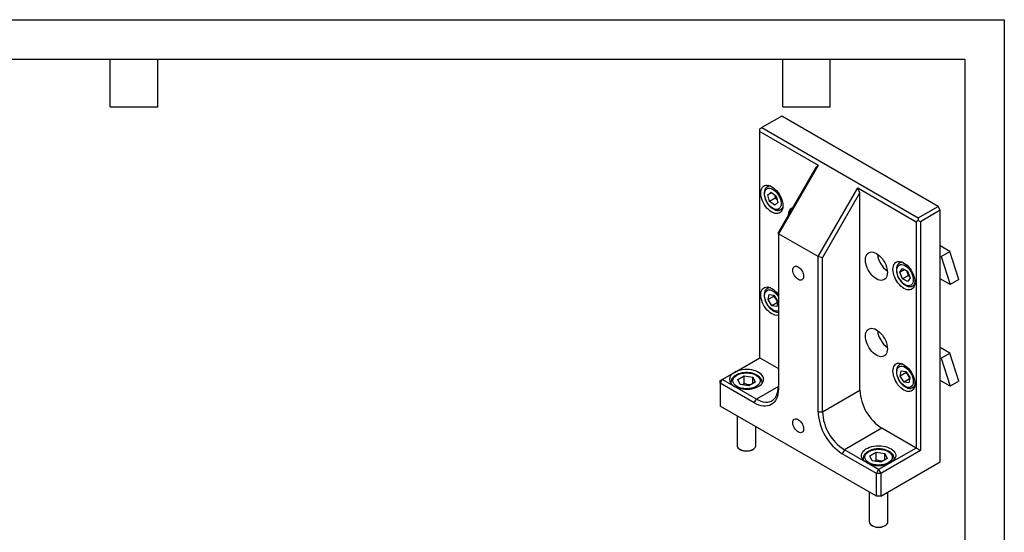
# Model space of a CAD drawing. Header units: millimetres. Extents: x 0 to 559, y 0 to 432.
# Tile 3 of 3: x 243 to 559, y 267 to 432. Entities that reach past the tile are written whole.
import ezdxf

# ---------------------------------------------------------------- set-up
doc = ezdxf.new("R2010")
doc.units = ezdxf.units.MM
doc.header["$LTSCALE"] = 2
doc.linetypes.add('SLD-Solid', pattern=[0])
doc.layers.add('TEXT', color=140, linetype='SLD-Solid', lineweight=25)

msp = doc.modelspace()

# ---------------------------------------------------------------- linework, layer by layer
at = {"color": 7, "linetype": 'SLD-Solid'}
for p, q in [((0.005, 431.805), (558.805, 431.805)), ((558.805, 431.805), (558.805, 0.005))]:
    msp.add_line(p, q, dxfattribs=at)
for p, q in [((487.343, 400.831), (480.979, 397.157)), ((537.548, 371.848), (487.343, 400.831)), ((480.272, 396.748), (480.979, 397.157)), ((480.272, 395.932), (480.272, 396.748)), ((480.272, 395.932), (499.01, 385.115)), ((480.272, 323.26), (480.272, 395.932)), ((480.979, 397.157), (531.184, 368.174)), ((499.01, 385.115), (486.282, 363.069)), ((498.303, 384.368), (486.282, 363.547)), ((498.303, 384.368), (499.01, 385.115)), ((483.353, 378.531), (482.743, 378.179)), ((482.904, 375.535), (483.943, 376.39)), ((484.132, 376.244), (482.904, 375.535)), ((483.943, 376.39), (485.554, 375.149)), ((499.01, 355.721), (511.738, 377.767)), ((500.425, 355.383), (512.445, 376.204)), ((511.738, 377.767), (530.477, 366.949)), ((512.445, 376.204), (511.738, 377.767)), ((512.445, 312.852), (512.445, 376.204)), ((483.476, 373.439), (482.904, 375.535)), ((485.243, 374.459), (483.476, 373.439)), ((485.086, 372.198), (483.476, 373.439)), ((486.125, 373.053), (485.086, 372.198)), ((485.105, 375.495), (485.243, 374.459)), ((485.554, 375.149), (486.125, 373.053)), ((486.993, 370.817), (487.603, 371.169)), ((531.184, 368.174), (537.548, 371.848)), ((538.255, 370.623), (531.891, 366.949)), ((538.255, 370.623), (537.548, 371.848)), ((538.255, 289.786), (538.255, 370.623)), ((531.184, 367.358), (530.477, 366.949)), ((530.477, 366.949), (530.477, 294.277)), ((531.184, 368.174), (531.184, 367.358)), ((531.891, 366.949), (531.184, 367.358)), ((531.891, 366.949), (531.891, 293.461)), ((486.282, 363.069), (486.282, 363.547)), ((499.01, 355.721), (486.282, 363.069)), ((486.282, 363.069), (486.282, 313.26)), ((541.367, 357.394), (538.255, 359.191)), ((538.539, 355.761), (541.367, 357.394)), ((544.201, 348.41), (541.367, 357.394)), ((499.01, 305.913), (499.01, 355.721)), ((500.425, 355.383), (499.01, 355.721)), ((500.425, 305.913), (500.425, 355.383)), ((525.78, 354.039), (525.17, 353.687)), ((538.255, 355.925), (538.539, 355.761)), ((538.539, 355.761), (541.372, 346.777)), ((525.17, 353.687), (525.2, 353.704)), ((525.309, 350.691), (526.085, 351.902)), ((526.765, 351.531), (525.309, 350.691)), ((526.085, 351.902), (527.717, 351.013)), ((527.717, 351.013), (528.573, 348.913)), ((526.165, 348.591), (525.309, 350.691)), ((527.933, 349.611), (526.165, 348.591)), ((527.797, 347.702), (526.165, 348.591)), ((528.573, 348.913), (527.797, 347.702)), ((527.933, 349.611), (528.345, 349.473)), ((541.372, 346.777), (538.255, 348.577)), ((544.201, 348.41), (541.372, 346.777)), ((483.353, 345.869), (482.743, 345.517)), ((482.743, 345.517), (482.774, 345.535)), ((529.419, 346.325), (530.029, 346.677)), ((482.971, 341.907), (483.281, 343.58)), ((484.739, 342.928), (482.971, 341.907)), ((484.205, 339.96), (482.971, 341.907)), ((483.281, 343.58), (484.824, 343.305)), ((484.847, 343.269), (484.739, 342.928)), ((484.824, 343.305), (486.058, 341.357)), ((485.973, 340.98), (484.205, 339.96)), ((485.748, 339.685), (484.205, 339.96)), ((486.058, 341.357), (485.748, 339.685)), ((541.359, 324.749), (538.255, 326.532)), ((472.14, 318.566), (480.272, 323.26)), ((480.272, 323.26), (486.282, 319.79)), ((538.255, 323.274), (538.53, 323.116)), ((538.53, 323.116), (541.359, 324.749)), ((538.53, 323.116), (541.38, 314.13)), ((544.209, 315.763), (541.359, 324.749)), ((525.78, 321.377), (525.17, 321.025)), ((468.251, 316.32), (467.544, 315.096)), ((467.544, 315.912), (468.251, 316.32)), ((468.251, 316.32), (472.14, 318.566)), ((472.14, 314.075), (468.251, 316.32)), ((473.241, 316.262), (475.282, 317.44)), ((473.988, 314.652), (473.241, 316.262)), ((475.282, 317.44), (478.071, 317.009)), ((475.282, 314.991), (475.282, 317.44)), ((478.071, 317.009), (478.818, 315.399)), ((478.071, 314.968), (478.071, 317.009)), ((525.408, 317.376), (525.688, 319.072)), ((527.176, 318.396), (525.408, 317.376)), ((526.661, 315.444), (525.408, 317.376)), ((525.688, 319.072), (527.221, 318.837)), ((528.399, 316.447), (526.661, 315.444)), ((527.279, 318.746), (527.176, 318.396)), ((527.221, 318.837), (528.474, 316.904)), ((528.474, 316.904), (528.195, 315.208)), ((467.544, 315.096), (467.544, 315.912)), ((467.544, 315.096), (467.544, 307.747)), ((478.504, 308.768), (467.544, 315.096)), ((471.029, 315.341), (471.029, 314.998)), ((479.211, 309.993), (472.14, 314.075)), ((476.776, 314.221), (473.988, 314.652)), ((478.818, 315.399), (476.776, 314.221)), ((486.282, 314.075), (479.211, 309.993)), ((481.029, 314.998), (481.029, 315.341)), ((528.195, 315.208), (526.661, 315.444)), ((529.419, 313.663), (530.029, 314.016)), ((541.38, 314.13), (538.255, 315.925)), ((544.209, 315.763), (541.38, 314.13)), ((478.504, 308.768), (479.211, 309.993)), ((500.425, 305.913), (512.445, 312.852)), ((517.749, 278.764), (467.544, 307.747)), ((473.029, 304.58), (473.029, 295.101)), ((499.01, 305.913), (500.425, 305.913)), ((479.029, 295.101), (479.029, 301.116)), ((519.516, 300.605), (507.496, 293.665)), ((530.477, 294.277), (519.516, 300.605)), ((530.477, 294.277), (522.345, 289.583)), ((531.891, 293.461), (530.477, 294.277)), ((473.908, 293.877), (474.342, 293.626)), ((477.717, 293.626), (478.151, 293.877)), ((507.496, 293.665), (506.788, 292.44)), ((517.749, 286.113), (506.788, 292.44)), ((514.567, 289.583), (507.496, 293.665)), ((513.456, 290.848), (513.456, 290.505)), ((515.667, 291.77), (517.709, 292.948)), ((516.415, 290.16), (515.667, 291.77)), ((517.709, 292.948), (520.497, 292.517)), ((517.709, 290.498), (517.709, 292.948)), ((531.891, 293.461), (519.163, 286.113)), ((521.244, 290.907), (519.203, 289.729)), ((520.497, 292.517), (521.244, 290.907)), ((520.497, 290.476), (520.497, 292.517)), ((523.456, 290.505), (523.456, 290.848)), ((518.456, 287.338), (514.567, 289.583)), ((519.203, 289.729), (516.415, 290.16)), ((522.345, 289.583), (518.456, 287.338)), ((519.163, 278.764), (538.255, 289.786)), ((517.749, 286.113), (518.456, 287.338)), ((517.749, 278.764), (517.749, 286.113)), ((519.163, 286.113), (517.749, 286.113)), ((518.456, 287.338), (519.163, 286.113)), ((519.163, 286.113), (519.163, 278.764)), ((515.456, 280.088), (515.456, 270.609)), ((519.163, 278.764), (517.749, 278.764)), ((521.456, 270.609), (521.456, 280.088)), ((516.334, 269.385), (516.768, 269.134)), ((520.144, 269.134), (520.577, 269.385))]:
    msp.add_line(p, q)
at = {"flags": 128}
for points in [[(487.697, 372.049), (487.661, 371.489), (487.553, 370.981), (487.377, 370.537), (487.135, 370.166), (486.833, 369.874), (486.476, 369.668), (486.073, 369.552), (485.63, 369.528), (485.157, 369.598), (484.664, 369.758), (484.161, 370.007), (483.658, 370.339), (483.165, 370.748), (482.692, 371.224), (482.25, 371.759), (481.846, 372.341), (481.489, 372.959), (481.187, 373.6), (480.945, 374.25), (480.769, 374.898), (480.662, 375.529), (480.626, 376.131), (480.662, 376.691), (480.769, 377.198), (480.945, 377.642), (481.187, 378.014), (481.489, 378.306), (481.846, 378.512), (482.25, 378.628), (482.692, 378.652), (483.165, 378.582), (483.658, 378.421), (484.161, 378.173), (484.664, 377.841), (485.157, 377.432), (485.63, 376.956), (486.073, 376.421), (486.476, 375.839), (486.833, 375.221), (487.135, 374.58), (487.377, 373.929), (487.553, 373.282), (487.661, 372.651), (487.697, 372.049)], [(521.284, 350.618), (521.248, 350.058), (521.141, 349.55), (520.965, 349.106), (520.723, 348.735), (520.421, 348.443), (520.064, 348.237), (519.66, 348.121), (519.217, 348.097), (518.745, 348.166), (518.252, 348.327), (517.749, 348.576), (517.245, 348.908), (516.753, 349.317), (516.28, 349.793), (515.837, 350.328), (515.433, 350.91), (515.077, 351.528), (514.774, 352.169), (514.533, 352.819), (514.356, 353.467), (514.249, 354.098), (514.213, 354.7), (514.249, 355.26), (514.356, 355.767), (514.533, 356.211), (514.774, 356.583), (515.077, 356.875), (515.433, 357.081), (515.837, 357.197), (516.28, 357.22), (516.753, 357.151), (517.245, 356.99), (517.749, 356.742), (518.252, 356.41), (518.745, 356.001), (519.217, 355.525), (519.66, 354.99), (520.064, 354.408), (520.421, 353.79), (520.723, 353.149), (520.965, 352.498), (521.141, 351.851), (521.248, 351.22), (521.284, 350.618)], [(523.052, 351.639), (523.088, 352.199), (523.195, 352.706), (523.371, 353.15), (523.613, 353.522), (523.915, 353.814), (524.272, 354.02), (524.676, 354.136), (525.119, 354.159), (525.591, 354.09), (526.084, 353.929), (526.587, 353.68), (527.091, 353.348), (527.584, 352.94), (528.056, 352.464), (528.499, 351.929), (528.903, 351.347), (529.259, 350.729), (529.562, 350.088), (529.804, 349.437), (529.98, 348.79), (530.087, 348.158), (530.123, 347.557), (530.087, 346.996), (529.98, 346.489), (529.804, 346.045), (529.562, 345.673), (529.259, 345.382), (528.903, 345.176), (528.499, 345.06), (528.056, 345.036), (527.584, 345.105), (527.091, 345.266), (526.587, 345.515), (526.084, 345.847), (525.591, 346.255), (525.119, 346.732), (524.676, 347.267), (524.272, 347.849), (523.915, 348.467), (523.613, 349.107), (523.371, 349.758), (523.195, 350.406), (523.088, 351.037), (523.052, 351.639)], [(490.908, 351.417), (490.944, 351.801), (491.049, 352.127), (491.22, 352.384), (491.449, 352.56), (491.727, 352.648), (492.043, 352.644), (492.383, 352.55), (492.734, 352.367), (493.082, 352.105), (493.412, 351.774), (493.71, 351.387), (493.965, 350.96), (494.166, 350.51), (494.305, 350.057), (494.376, 349.618), (494.376, 349.212), (494.305, 348.855), (494.166, 348.562), (493.965, 348.344), (493.71, 348.212), (493.412, 348.169), (493.082, 348.218), (492.734, 348.358), (492.383, 348.581), (492.043, 348.879), (491.727, 349.241), (491.449, 349.65), (491.22, 350.09), (491.049, 350.544), (490.944, 350.992), (490.908, 351.417)], [(486.282, 336.937), (486.073, 336.89), (485.63, 336.867), (485.157, 336.936), (484.664, 337.097), (484.161, 337.346), (483.658, 337.678), (483.165, 338.086), (482.692, 338.562), (482.25, 339.097), (481.846, 339.679), (481.489, 340.297), (481.187, 340.938), (480.945, 341.589), (480.769, 342.236), (480.662, 342.867), (480.626, 343.469), (480.662, 344.03), (480.769, 344.537), (480.945, 344.981), (481.187, 345.353), (481.489, 345.644), (481.846, 345.85), (482.25, 345.966), (482.692, 345.99), (483.165, 345.921), (483.658, 345.76), (484.161, 345.511), (484.664, 345.179), (485.157, 344.771), (485.63, 344.294), (486.073, 343.759), (486.282, 343.47)], [(486.282, 338.343), (486.243, 338.312), (485.603, 338.212), (484.91, 338.376), (484.133, 338.822), (483.355, 339.548), (482.686, 340.47), (482.208, 341.454), (481.941, 342.382), (481.866, 343.297), (482.023, 344.118), (482.418, 344.717), (482.992, 345.018), (483.648, 345.026), (483.648, 345.026)], [(521.284, 326.122), (521.248, 325.561), (521.141, 325.054), (520.965, 324.61), (520.723, 324.238), (520.421, 323.947), (520.064, 323.741), (519.66, 323.625), (519.217, 323.601), (518.745, 323.67), (518.252, 323.831), (517.749, 324.08), (517.245, 324.412), (516.753, 324.82), (516.28, 325.297), (515.837, 325.831), (515.433, 326.414), (515.077, 327.032), (514.774, 327.672), (514.533, 328.323), (514.356, 328.971), (514.249, 329.602), (514.213, 330.204), (514.249, 330.764), (514.356, 331.271), (514.533, 331.715), (514.774, 332.087), (515.077, 332.379), (515.433, 332.585), (515.837, 332.701), (516.28, 332.724), (516.753, 332.655), (517.245, 332.494), (517.749, 332.245), (518.252, 331.913), (518.745, 331.505), (519.217, 331.028), (519.66, 330.494), (520.064, 329.912), (520.421, 329.294), (520.723, 328.653), (520.965, 328.002), (521.141, 327.354), (521.248, 326.723), (521.284, 326.122)], [(472.14, 314.075), (472.715, 313.787), (473.353, 313.547), (474.043, 313.36), (474.77, 313.23), (475.522, 313.159), (476.283, 313.149), (477.04, 313.199), (477.777, 313.31), (478.481, 313.478), (479.138, 313.701), (479.735, 313.974), (480.261, 314.292), (480.706, 314.649), (481.061, 315.038), (481.319, 315.451), (481.477, 315.882), (481.529, 316.32), (481.477, 316.759), (481.319, 317.189), (481.061, 317.603), (480.706, 317.992), (480.261, 318.349), (479.735, 318.667), (479.138, 318.94), (478.481, 319.163), (477.777, 319.331), (477.04, 319.441), (476.283, 319.492), (475.522, 319.482), (474.77, 319.411), (474.043, 319.281), (473.353, 319.094), (472.715, 318.854), (472.14, 318.566)], [(523.052, 318.977), (523.088, 319.537), (523.195, 320.045), (523.371, 320.489), (523.613, 320.86), (523.915, 321.152), (524.272, 321.358), (524.676, 321.474), (525.119, 321.498), (525.591, 321.428), (526.084, 321.268), (526.587, 321.019), (527.091, 320.687), (527.584, 320.278), (528.056, 319.802), (528.499, 319.267), (528.903, 318.685), (529.259, 318.067), (529.562, 317.426), (529.804, 316.775), (529.98, 316.128), (530.087, 315.497), (530.123, 314.895), (530.087, 314.335), (529.98, 313.827), (529.804, 313.383), (529.562, 313.012), (529.259, 312.72), (528.903, 312.514), (528.499, 312.398), (528.056, 312.374), (527.584, 312.444), (527.091, 312.604), (526.587, 312.853), (526.084, 313.185), (525.591, 313.594), (525.119, 314.07), (524.676, 314.605), (524.272, 315.187), (523.915, 315.805), (523.613, 316.446), (523.371, 317.097), (523.195, 317.744), (523.088, 318.375), (523.052, 318.977)], [(471.078, 314.938), (471.042, 315.135), (471.029, 315.331)], [(486.282, 313.26), (486.245, 312.401), (486.133, 311.594), (485.947, 310.846), (485.69, 310.165), (485.364, 309.556), (484.972, 309.027), (484.517, 308.581), (484.004, 308.224), (483.439, 307.959), (482.826, 307.788), (482.171, 307.712), (481.481, 307.734), (480.762, 307.852), (480.022, 308.065), (479.267, 308.372), (478.504, 308.768)], [(479.211, 309.993), (479.95, 309.611), (480.681, 309.323), (481.396, 309.131), (482.087, 309.039), (482.747, 309.046), (483.368, 309.153), (483.943, 309.359), (484.466, 309.661), (484.932, 310.057), (485.335, 310.541), (485.671, 311.108), (485.936, 311.753), (486.128, 312.468), (486.244, 313.245), (486.282, 314.077)], [(481.029, 315.369), (481.017, 315.135), (480.98, 314.938)], [(490.908, 302.425), (490.944, 302.808), (491.049, 303.135), (491.22, 303.391), (491.449, 303.567), (491.727, 303.655), (492.043, 303.652), (492.383, 303.557), (492.734, 303.375), (493.082, 303.113), (493.412, 302.781), (493.71, 302.394), (493.965, 301.967), (494.166, 301.518), (494.305, 301.064), (494.376, 300.626), (494.376, 300.219), (494.305, 299.862), (494.166, 299.569), (493.965, 299.352), (493.71, 299.219), (493.412, 299.177), (493.082, 299.226), (492.734, 299.365), (492.383, 299.589), (492.043, 299.887), (491.727, 300.248), (491.449, 300.657), (491.22, 301.098), (491.049, 301.552), (490.944, 302), (490.908, 302.425)], [(473.029, 295.101), (473.058, 294.862), (473.185, 294.551), (473.408, 294.259), (473.721, 293.995), (474.113, 293.769), (474.57, 293.588), (475.076, 293.459), (475.615, 293.386), (476.168, 293.371), (476.716, 293.415), (477.241, 293.517), (477.725, 293.673), (478.151, 293.877), (478.504, 294.123), (478.774, 294.402), (478.95, 294.705), (479.026, 295.021), (479.029, 295.101)], [(514.567, 289.583), (514.067, 289.915), (513.651, 290.283), (513.327, 290.681), (513.102, 291.101), (512.979, 291.535), (512.962, 291.975), (513.049, 292.412), (513.241, 292.837), (513.532, 293.243), (513.918, 293.622), (514.391, 293.967), (514.942, 294.271), (515.56, 294.528), (516.234, 294.733), (516.951, 294.882), (517.696, 294.973), (518.456, 295.003), (519.216, 294.973), (519.961, 294.882), (520.677, 294.733), (521.351, 294.528), (521.969, 294.271), (522.52, 293.967), (522.993, 293.622), (523.379, 293.243), (523.671, 292.837), (523.862, 292.412), (523.95, 291.975), (523.932, 291.535), (523.81, 291.101), (523.584, 290.681), (523.261, 290.283), (522.845, 289.915), (522.345, 289.583)], [(513.505, 290.445), (513.468, 290.642), (513.456, 290.839)], [(523.456, 290.877), (523.443, 290.642), (523.407, 290.445)], [(515.456, 270.609), (515.485, 270.37), (515.611, 270.059), (515.835, 269.766), (516.148, 269.503), (516.539, 269.277), (516.996, 269.096), (517.502, 268.967), (518.041, 268.894), (518.594, 268.879), (519.143, 268.923), (519.668, 269.025), (520.151, 269.18), (520.577, 269.384), (520.931, 269.63), (521.2, 269.91), (521.376, 270.213), (521.453, 270.529), (521.456, 270.609)]]:
    msp.add_lwpolyline(points, dxfattribs=at)
for centre, radius, start, end in [((483.528, 376.766), 1.616, 80.15966, 119.81441), ((486.133, 372.226), 1.651, 302.18573, 339.45445), ((491.677, 369.357), 2.232, 112.35175, 187.64825), ((525.925, 357.379), 7.852, 186.40368, 233.59094), ((525.957, 352.247), 1.642, 80.41999, 117.44881), ((483.532, 344.071), 1.648, 80.48658, 117.35849), ((528.578, 347.719), 1.628, 300.71859, 339.69463), ((525.925, 332.883), 7.852, 186.40368, 233.59094), ((525.956, 319.592), 1.635, 80.35038, 117.79569), ((473.014, 316.32), 2.409, 111.26827, 248.73173), ((528.572, 315.062), 1.635, 301.41521, 339.61617), ((527.757, 313.527), 15.326, 182.52432, 237.47568), ((515.898, 306.681), 16.905, 182.60548, 237.39452), ((515.736, 306.587), 15.326, 182.52416, 237.47584), ((476.029, 296.872), 3.658, 242.52803, 297.47734), ((518.456, 297.051), 8.42, 242.49143, 297.50857), ((518.456, 272.38), 3.658, 242.52803, 297.47734)]:
    msp.add_arc(centre, radius, start, end)
for points, knots in [([(482.725, 378.156), (482.68, 378.132), (482.513, 378.043), (482.284, 377.814), (482.047, 377.485), (481.877, 377.108), (481.765, 376.69), (481.713, 376.239), (481.716, 375.769), (481.771, 375.292), (481.872, 374.814), (482.003, 374.381), (482.148, 373.997), (482.321, 373.602), (482.47, 373.331), (482.56, 373.166)], [0, 0, 0, 0, 0.03391503, 0.12461966, 0.20922615, 0.29544326, 0.38243206, 0.46908438, 0.55450109, 0.63792524, 0.71800865, 0.79826962, 0.85650624, 0.91265219, 1, 1, 1, 1]), ([(487.13, 372.278), (487.014, 371.545), (486.627, 371.053), (485.482, 370.771), (484.77, 370.992), (483.383, 372.061), (482.764, 372.866), (481.947, 374.659), (481.783, 375.576), (482.016, 377.043), (482.403, 377.535), (483.548, 377.817), (484.259, 377.596), (484.953, 377.061)], [0, 0, 0, 0, 0.1666667, 0.1666667, 0.3333333, 0.3333333, 0.5, 0.5, 0.6666667, 0.6666667, 0.8333333, 0.8333333, 1, 1, 1, 1]), ([(482.56, 373.166), (482.669, 372.988), (482.821, 372.737), (483.076, 372.392), (483.303, 372.111), (483.588, 371.803), (483.9, 371.511), (484.236, 371.244), (484.59, 371.011), (484.957, 370.821), (485.332, 370.679), (485.711, 370.591), (486.089, 370.563), (486.459, 370.605), (486.774, 370.694), (486.945, 370.799), (487.011, 370.84)], [0, 0, 0, 0, 0.0955458, 0.1344039, 0.1985178, 0.2644881, 0.33468, 0.407295, 0.4816971, 0.5574342, 0.6342199, 0.7117934, 0.7900393, 0.869101, 0.9497172, 1, 1, 1, 1]), ([(485.243, 374.459), (485.412, 374.381), (485.619, 374.285), (485.796, 374.165), (485.828, 374.143)], [0, 0, 0, 0, 0.8165166, 1, 1, 1, 1]), ([(525.213, 353.699), (525.146, 353.664), (524.958, 353.565), (524.71, 353.323), (524.474, 352.993), (524.303, 352.616), (524.192, 352.197), (524.139, 351.747), (524.143, 351.276), (524.198, 350.8), (524.299, 350.322), (524.429, 349.888), (524.575, 349.505), (524.747, 349.11), (524.896, 348.839), (524.986, 348.673)], [0, 0, 0, 0, 0.0486151, 0.1379395, 0.2212586, 0.3061638, 0.391829, 0.4771628, 0.5612798, 0.6434346, 0.7222994, 0.8013392, 0.8586897, 0.9139813, 1, 1, 1, 1]), ([(529.592, 348.358), (529.612, 347.535), (529.351, 346.898), (528.385, 346.275), (527.719, 346.315), (526.313, 347.08), (525.631, 347.775), (524.609, 349.48), (524.31, 350.422), (524.271, 352.068), (524.531, 352.706), (525.497, 353.329), (526.163, 353.289), (526.866, 352.906)], [0, 0, 0, 0, 0.1666667, 0.1666667, 0.3333333, 0.3333333, 0.5, 0.5, 0.6666667, 0.6666667, 0.8333333, 0.8333333, 1, 1, 1, 1]), ([(527.415, 351.177), (527.503, 351.007), (527.752, 350.524), (527.862, 349.97), (527.933, 349.611)], [0, 0, 0, 0, 0.35125693, 1, 1, 1, 1]), ([(524.986, 348.673), (525.095, 348.495), (525.248, 348.245), (525.502, 347.9), (525.729, 347.619), (526.015, 347.311), (526.326, 347.019), (526.662, 346.752), (527.017, 346.519), (527.383, 346.328), (527.758, 346.186), (528.137, 346.099), (528.515, 346.071), (528.885, 346.113), (529.188, 346.197), (529.349, 346.295), (529.403, 346.328)], [0, 0, 0, 0, 0.09637823, 0.13557494, 0.20024745, 0.26679248, 0.33759598, 0.41084366, 0.48589398, 0.562291, 0.63974574, 0.71799509, 0.79692268, 0.87667321, 0.95799184, 1, 1, 1, 1]), ([(482.787, 345.53), (482.72, 345.495), (482.532, 345.396), (482.283, 345.154), (482.047, 344.823), (481.877, 344.447), (481.765, 344.028), (481.713, 343.577), (481.716, 343.107), (481.771, 342.63), (481.872, 342.152), (482.003, 341.719), (482.148, 341.335), (482.322, 340.941), (482.563, 340.482), (482.822, 340.076), (483.075, 339.73), (483.303, 339.45), (483.588, 339.141), (483.9, 338.85), (484.236, 338.582), (484.59, 338.349), (484.957, 338.159), (485.332, 338.016), (485.71, 337.932), (486.03, 337.9), (486.217, 337.926), (486.282, 337.934)], [0, 0, 0, 0, 0.0266635, 0.0754868, 0.1210277, 0.1674356, 0.2142588, 0.2609009, 0.3068779, 0.3517823, 0.3948886, 0.4380904, 0.4694373, 0.4996588, 0.5466753, 0.5987198, 0.6198862, 0.6548095, 0.6907441, 0.7289782, 0.7685322, 0.8090596, 0.8503142, 0.89214, 0.9343949, 0.9770161, 1, 1, 1, 1]), ([(483.648, 345.026), (483.809, 344.987), (484.13, 344.908), (484.644, 344.633), (485.17, 344.245), (485.679, 343.729), (486.059, 343.26), (486.235, 342.956), (486.282, 342.875)], [0, 0, 0, 0, 0.1767277, 0.35339, 0.5427661, 0.736161, 0.9295559, 1, 1, 1, 1]), ([(484.739, 342.928), (485.017, 342.654), (485.271, 342.36), (485.586, 341.863), (485.679, 341.691), (485.841, 341.34), (485.91, 341.162), (485.973, 340.98)], [0, 0, 0, 0, 0.5, 0.5, 0.75, 0.75, 1, 1, 1, 1]), ([(525.205, 321.033), (525.141, 320.999), (524.956, 320.902), (524.71, 320.661), (524.474, 320.331), (524.303, 319.954), (524.192, 319.536), (524.139, 319.085), (524.143, 318.615), (524.198, 318.138), (524.299, 317.66), (524.429, 317.227), (524.575, 316.843), (524.747, 316.448), (524.896, 316.177), (524.986, 316.012)], [0, 0, 0, 0, 0.04674368, 0.13624384, 0.21972684, 0.30479907, 0.39063275, 0.47613441, 0.56041687, 0.64273323, 0.72175321, 0.8009484, 0.8584117, 0.91381208, 1, 1, 1, 1]), ([(529.431, 316.757), (529.673, 315.855), (529.643, 315.03), (529.051, 313.898), (528.514, 313.637), (527.194, 313.84), (526.464, 314.296), (525.188, 315.715), (524.694, 316.621), (524.209, 318.425), (524.239, 319.25), (524.831, 320.383), (525.368, 320.644), (526.028, 320.542)], [0, 0, 0, 0, 0.1666667, 0.1666667, 0.3333333, 0.3333333, 0.5, 0.5, 0.6666667, 0.6666667, 0.8333333, 0.8333333, 1, 1, 1, 1]), ([(526.028, 320.542), (526.688, 320.44), (527.418, 319.985), (528.694, 318.565), (529.188, 317.659), (529.431, 316.757)], [0, 0, 0, 0, 0.5, 0.5, 1, 1, 1, 1]), ([(476.029, 318.481), (475.803, 318.476), (475.485, 318.468), (475.021, 318.421), (474.631, 318.364), (474.181, 318.27), (473.729, 318.145), (473.281, 317.985), (472.852, 317.791), (472.449, 317.563), (472.082, 317.303), (471.758, 317.011), (471.483, 316.688), (471.264, 316.337), (471.112, 315.957), (471.032, 315.617), (471.038, 315.405), (471.04, 315.329)], [0, 0, 0, 0, 0.0885031, 0.1245251, 0.1840108, 0.2453104, 0.3106149, 0.3782565, 0.4476252, 0.5182717, 0.5899233, 0.6623209, 0.7352695, 0.8086683, 0.8826719, 0.9579379, 1, 1, 1, 1]), ([(472.918, 314.034), (472.093, 314.511), (471.629, 315.157), (471.629, 316.504), (472.093, 317.15), (473.743, 318.103), (474.862, 318.371), (477.196, 318.371), (478.315, 318.103), (479.966, 317.15), (480.429, 316.504), (480.429, 315.157), (479.966, 314.511), (479.141, 314.034)], [0, 0, 0, 0, 0.1666667, 0.1666667, 0.3333333, 0.3333333, 0.5, 0.5, 0.6666667, 0.6666667, 0.8333333, 0.8333333, 1, 1, 1, 1]), ([(481.019, 315.376), (481.02, 315.432), (481.026, 315.638), (480.942, 315.978), (480.773, 316.382), (480.528, 316.755), (480.214, 317.1), (479.837, 317.411), (479.408, 317.685), (478.939, 317.919), (478.442, 318.11), (477.927, 318.259), (477.448, 318.361), (477.009, 318.425), (476.553, 318.47), (476.225, 318.477), (476.029, 318.481)], [0, 0, 0, 0, 0.0317016, 0.114898, 0.1927788, 0.272241, 0.3528176, 0.433641, 0.5139505, 0.5930668, 0.6704392, 0.7446679, 0.8177174, 0.8704799, 0.9227138, 1, 1, 1, 1]), ([(527.176, 318.396), (527.457, 318.125), (527.714, 317.834), (528.034, 317.341), (528.129, 317.17), (528.294, 316.822), (528.365, 316.644), (528.429, 316.464)], [0, 0, 0, 0, 0.5, 0.5, 0.75, 0.75, 1, 1, 1, 1]), ([(475.282, 314.991), (475.117, 314.839), (474.937, 314.672), (474.75, 314.548), (474.733, 314.537)], [0, 0, 0, 0, 0.9129858, 1, 1, 1, 1]), ([(477.322, 314.535), (477.074, 314.552), (476.609, 314.583), (475.921, 314.752), (475.496, 314.911), (475.282, 314.991)], [0, 0, 0, 0, 0.3618907, 0.678022, 1, 1, 1, 1]), ([(524.986, 316.012), (525.095, 315.834), (525.248, 315.583), (525.502, 315.238), (525.729, 314.957), (526.015, 314.649), (526.326, 314.357), (526.662, 314.09), (527.017, 313.857), (527.383, 313.667), (527.758, 313.525), (528.137, 313.437), (528.515, 313.41), (528.886, 313.451), (529.195, 313.538), (529.36, 313.639), (529.421, 313.676)], [0, 0, 0, 0, 0.0959523, 0.1349758, 0.1993625, 0.2656134, 0.3361041, 0.409028, 0.4837467, 0.5598061, 0.6369185, 0.7148221, 0.7934008, 0.8727989, 0.9537582, 1, 1, 1, 1]), ([(518.456, 293.988), (518.23, 293.983), (517.911, 293.976), (517.448, 293.928), (517.058, 293.872), (516.608, 293.778), (516.155, 293.652), (515.708, 293.492), (515.278, 293.298), (514.876, 293.071), (514.509, 292.811), (514.184, 292.519), (513.909, 292.196), (513.69, 291.844), (513.538, 291.465), (513.458, 291.124), (513.464, 290.913), (513.466, 290.837)], [0, 0, 0, 0, 0.0885031, 0.1245251, 0.1840108, 0.2453104, 0.3106149, 0.3782565, 0.4476252, 0.5182717, 0.5899233, 0.6623209, 0.7352695, 0.8086683, 0.8826719, 0.9579379, 1, 1, 1, 1]), ([(523.445, 290.883), (523.447, 290.94), (523.452, 291.145), (523.368, 291.486), (523.199, 291.89), (522.954, 292.262), (522.64, 292.607), (522.264, 292.919), (521.835, 293.193), (521.365, 293.427), (520.868, 293.617), (520.354, 293.767), (519.874, 293.868), (519.436, 293.932), (518.98, 293.978), (518.651, 293.984), (518.456, 293.988)], [0, 0, 0, 0, 0.0317016, 0.114898, 0.1927788, 0.272241, 0.3528176, 0.433641, 0.5139505, 0.5930668, 0.6704392, 0.7446679, 0.8177174, 0.8704799, 0.9227138, 1, 1, 1, 1]), ([(515.344, 289.542), (514.519, 290.018), (514.056, 290.665), (514.056, 292.012), (514.519, 292.658), (516.17, 293.611), (517.289, 293.878), (519.623, 293.878), (520.742, 293.611), (522.392, 292.658), (522.856, 292.012), (522.856, 290.665), (522.392, 290.018), (521.567, 289.542)], [0, 0, 0, 0, 0.1666667, 0.1666667, 0.3333333, 0.3333333, 0.5, 0.5, 0.6666667, 0.6666667, 0.8333333, 0.8333333, 1, 1, 1, 1]), ([(517.709, 290.498), (517.544, 290.346), (517.363, 290.18), (517.176, 290.055), (517.16, 290.045)], [0, 0, 0, 0, 0.9129858, 1, 1, 1, 1]), ([(519.748, 290.043), (519.5, 290.06), (519.035, 290.091), (518.348, 290.26), (517.923, 290.418), (517.709, 290.498)], [0, 0, 0, 0, 0.3618907, 0.678022, 1, 1, 1, 1])]:
    msp.add_open_spline(points, degree=3, knots=knots)
for points in [[(484.953, 377.061), (486.396, 375.949), (487.372, 373.806), (487.13, 372.278)], [(526.866, 352.906), (528.329, 352.109), (529.55, 350.072), (529.592, 348.358)], [(479.141, 314.034), (477.423, 313.043), (474.635, 313.043), (472.918, 314.034)], [(521.567, 289.542), (519.85, 288.551), (517.062, 288.551), (515.344, 289.542)]]:
    msp.add_open_spline(points, degree=3)
at = {"layer": 'TEXT'}
for p, q in [((12.7, 419.1), (546.1, 419.1)), ((271.78, 403.86), (271.78, 419.1)), ((287.02, 403.86), (287.02, 419.1)), ((487.68, 403.86), (487.68, 419.1)), ((502.92, 403.86), (502.92, 419.1)), ((546.1, 419.1), (546.1, 12.7)), ((271.78, 403.86), (287.02, 403.86)), ((487.68, 403.86), (502.92, 403.86))]:
    msp.add_line(p, q, dxfattribs=at)

doc.saveas('drawing.dxf')
